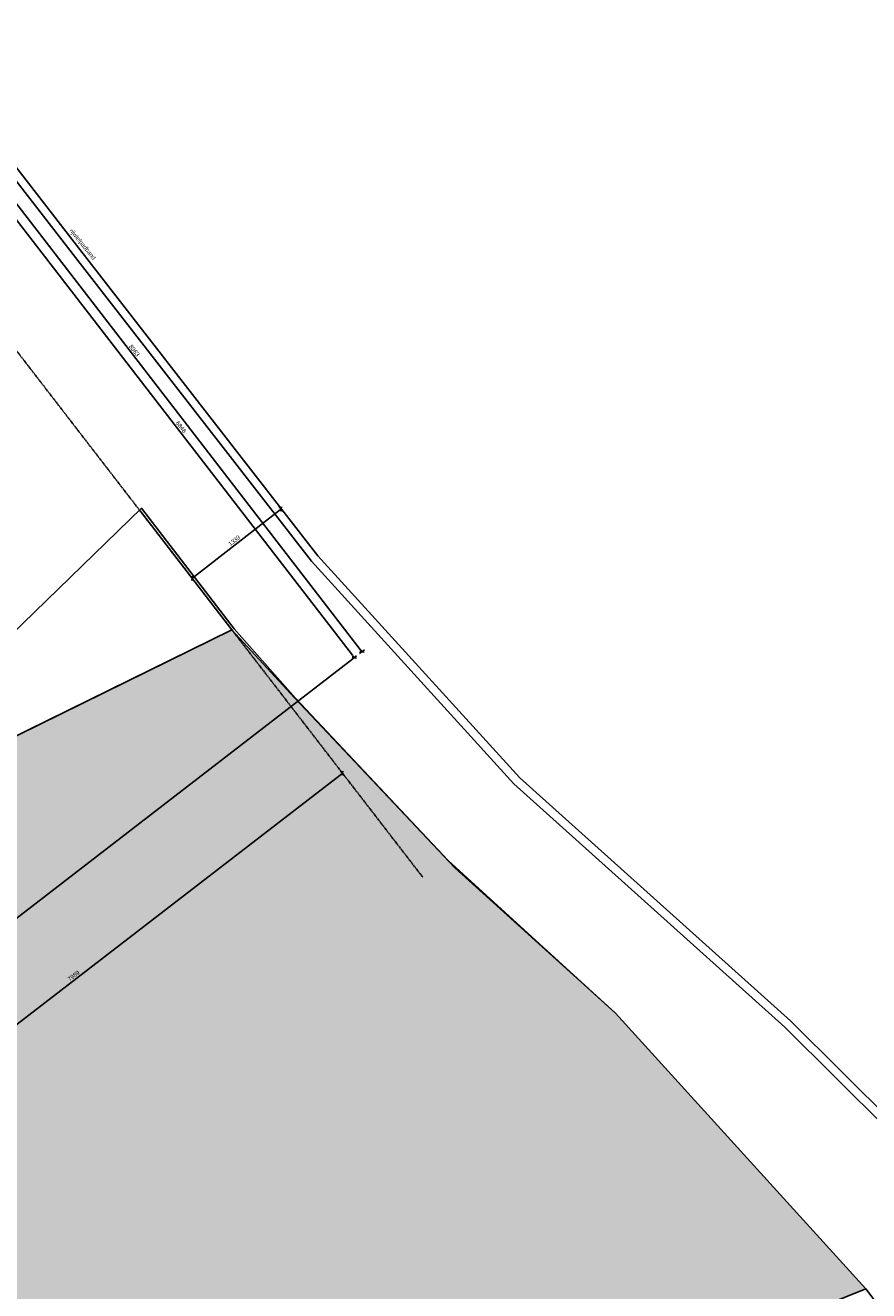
# Model space of a CAD drawing. Header units: millimetres. Extents: x -15755 to 202330, y -109616 to 54271.
# Tile 10 of 25: x 73150 to 83157, y -62641 to -47623. Entities that reach past the tile are written whole.
import ezdxf

# ---------------------------------------------------------------- set-up
doc = ezdxf.new("R2010")
doc.units = ezdxf.units.MM
doc.header["$LTSCALE"] = 0.5
doc.linetypes.add('CENTER2', pattern=[28.575, 19.05, -3.175, 3.175, -3.175])
for name, color, linetype in [('alg-maatlijn', 1, 'Continuous'), ('alg-maatlijnen', 252, 'Continuous'), ('alg-stramien', 1, 'CENTER2'), ('beton-aanzicht', 7, 'Continuous'), ('stoeprand', 3, 'Continuous')]:
    doc.layers.add(name, color=color, linetype=linetype)
doc.layers.add('Xref_Kadastraal$0$Perceelnummer', color=7, linetype='Continuous', lineweight=0)
doc.styles.add('arial', font='arial.ttf')
doc.dimstyles.new('DIM_A_1', dxfattribs={"dimtxt": 2.5, "dimasz": 1.8, "dimexe": 2.5, "dimexo": 1.5, "dimgap": 1, "dimtad": 1, "dimdec": 0, "dimrnd": 0.5, "dimdsep": 46, "dimtxsty": 'arial', "dimblk1": 'MXT0MS3', "dimblk2": 'MXT0MS3', "dimsah": 1, "dimcen": 0.1, "dimse1": 1, "dimse2": 1, "dimclrd": 256, "dimclre": 256, "dimclrt": 7, "dimadec": 0, "dimazin": 0, "dimtfac": 1, "dimtdec": 0, "dimtix": 1, "dimtmove": 2, "dimatfit": 3, "dimldrblk": 'MXT0MS3', "dimfxl": 1, "dimtolj": 1, "dimtzin": 0, "dimarcsym": 0})

# ---------------------------------------------------------------- blocks, each defined once
blk = doc.blocks.new('MXT0MS3')
for p, q in [((-1, 0), (0, 0)), ((0, 0), (-0.5, -0.5)), ((0, 1), (0, -1)), ((0, 0), (0.5, 0.5))]:
    blk.add_line(p, q)
blk = doc.blocks.new('*D188')
at = {"layer": 'alg-maatlijn', "lineweight": -2, "transparency": 16777216}
blk.add_line((72893, -49736), (77031, -55100), dxfattribs=at)
at = {"layer": 'Defpoints', "color": 0, "transparency": 16777216}
for p in [(72513, -49983), (77053, -55129), (76696, -55404)]:
    blk.add_point(p, dxfattribs=at)
at = {"layer": 'alg-maatlijn', "lineweight": -2, "transparency": 16777216, "xscale": 36, "yscale": 36, "zscale": 36}
for p, rotation in [((72871, -49707), 127.6490671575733), ((77053, -55129), 307.6490671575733)]:
    blk.add_blockref('MXT0MS3', p, dxfattribs=dict(at, rotation=rotation))
at = {"layer": 'alg-maatlijn', "color": 7, "transparency": 16777216, "insert": (74998, -52390), "char_height": 50, "attachment_point": 5, "rotation": 307.6491, "style": 'arial'}
blk.add_mtext('\\A1;6848', dxfattribs=at)
blk = doc.blocks.new('*D191')
at = {"layer": 'alg-maatlijn', "lineweight": -2, "transparency": 16777216}
blk.add_line((77123, -55029), (71693, -47990), dxfattribs=at)
at = {"layer": 'Defpoints', "color": 0, "transparency": 16777216}
for p in [(71671, -47961), (71221, -48308), (76696, -55404)]:
    blk.add_point(p, dxfattribs=at)
at = {"layer": 'alg-maatlijn', "lineweight": -2, "transparency": 16777216, "xscale": 36, "yscale": 36, "zscale": 36}
for p, rotation in [((71671, -47961), 127.6490671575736), ((77145, -55058), 307.6490671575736)]:
    blk.add_blockref('MXT0MS3', p, dxfattribs=dict(at, rotation=rotation))
at = {"layer": 'alg-maatlijn', "color": 7, "transparency": 16777216, "insert": (74444, -51482), "char_height": 50, "attachment_point": 5, "rotation": 307.6491, "style": 'arial'}
blk.add_mtext('\\A1;8963', dxfattribs=at)
blk = doc.blocks.new('*D199')
at = {"layer": 'alg-maatlijn', "lineweight": -2, "transparency": 16777216}
blk.add_line((75156, -54163), (76157, -53386), dxfattribs=at)
at = {"layer": 'Defpoints', "color": 0, "transparency": 16777216}
for p in [(76185, -53364), (76275, -53480), (75218, -54301)]:
    blk.add_point(p, dxfattribs=at)
at = {"layer": 'alg-maatlijn', "lineweight": -2, "transparency": 16777216, "xscale": 36, "yscale": 36, "zscale": 36}
for p, rotation in [((76185, -53364), 37.84517876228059), ((75128, -54185), 217.8451787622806)]:
    blk.add_blockref('MXT0MS3', p, dxfattribs=dict(at, rotation=rotation))
at = {"layer": 'alg-maatlijn', "color": 7, "transparency": 16777216, "insert": (75629, -53738), "char_height": 50, "attachment_point": 5, "rotation": 37.8452, "style": 'arial'}
blk.add_mtext('\\A1;1339', dxfattribs=at)
blk = doc.blocks.new('*D206')
at = {"layer": 'alg-maatlijn', "lineweight": -2, "transparency": 16777216}
blk.add_line((70616, -61357), (76885, -56521), dxfattribs=at)
at = {"layer": 'Defpoints', "color": 0, "transparency": 16777216}
for p in [(76617, -56115), (76913, -56499), (70291, -60995)]:
    blk.add_point(p, dxfattribs=at)
at = {"layer": 'alg-maatlijn', "lineweight": -2, "transparency": 16777216, "xscale": 36, "yscale": 36, "zscale": 36}
for p, rotation in [((76913, -56499), 37.64906715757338), ((70588, -61379), 217.6490671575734)]:
    blk.add_blockref('MXT0MS3', p, dxfattribs=dict(at, rotation=rotation))
at = {"layer": 'alg-maatlijn', "color": 7, "transparency": 16777216, "insert": (73723, -58903), "char_height": 50, "attachment_point": 5, "rotation": 37.6491, "style": 'arial'}
blk.add_mtext('\\A1;7989', dxfattribs=at)

msp = doc.modelspace()

# ---------------------------------------------------------------- hatches: boundary and pattern name
at = {"layer": 'stoeprand'}
h = msp.add_hatch(dxfattribs=at)
h.set_pattern_fill('CROSS', color=256, scale=20)
h.paths.add_polyline_path([(75601.83, -54798.91), (71478.06, -56823.91), (71253.3, -64673.88), (71881.3, -64881.88), (71933.3, -67133.88), (83122.22, -62620.17), (80151.46, -59348.53), (78248.16, -57622.78), (76344.17, -55605.29)])

# ---------------------------------------------------------------- linework, layer by layer
at = {"layer": 'alg-maatlijnen'}
msp.add_line((69028.98, -61319.17), (77036.69, -55141.47), dxfattribs=at)
at = {"layer": 'alg-stramien'}
msp.add_line((77865.22, -57732.78), (63194.5, -38716.18), dxfattribs=at)
at = {"layer": 'beton-aanzicht'}
for p, q in [((75601.83, -54798.91), (74501.15, -53367.73)), ((71646.89, -56741), (75601.83, -54798.91))]:
    msp.add_line(p, q, dxfattribs=at)
at = {"layer": 'stoeprand'}
msp.add_lwpolyline([(60773.9, -33622.4), (67259.29, -42000.59), (73744.73, -50378.85), (76544.07, -53981.87), (78946.25, -56626.22), (82160.88, -59512.38), (83977.85, -61317.61), (84953.72, -62454.45), (85776.13, -63511.45), (86599.97, -64570.29), (91295.94, -70621.43)], dxfattribs=at)
at = {"layer": 'stoeprand', "flags": 128}
for points in [[(60852.97, -33561.19), (73823.75, -50317.57), (76620.68, -53917.48), (79016.84, -56555.21), (82229.57, -59439.66), (84051.15, -61249.47)], [(89970.41, -71653.77), (83122.22, -62620.17), (80151.46, -59348.53), (78165.85, -57535.57), (76356.02, -55607.66), (75629.69, -54785.23), (74529.01, -53354.05), (71705.58, -56094.09), (71674.75, -56727.32), (71478.06, -56823.91), (71253.3, -64673.88), (71881.3, -64881.88), (71933.3, -67133.88), (71296.3, -67635.88), (69670.3, -68327.88), (69553.3, -67305.88), (69583.3, -64326.88), (69708.22, -60578.61), (69977.29, -60587.58), (70273.15, -51710.83), (70828.48, -49932.38), (70828.63, -49040.79), (70828.86, -48610.88), (63194.5, -38716.18)]]:
    msp.add_lwpolyline(points, dxfattribs=at)
msp.add_lwpolyline([(75601.83, -54798.91), (71478.06, -56823.91), (71253.3, -64673.88), (71881.3, -64881.88), (71933.3, -67133.88), (83122.22, -62620.17), (80151.46, -59348.53), (78248.16, -57622.78), (76344.17, -55605.29), (75601.83, -54798.91)], close=True, dxfattribs=at)

# ---------------------------------------------------------------- texts
at = {"layer": 'Xref_Kadastraal$0$Perceelnummer', "color": 7, "linetype": 'Continuous', "lineweight": 0, "insert": (73660.79, -50071.86), "char_height": 50, "attachment_point": 7, "rotation": 308.753972, "line_spacing_factor": 0.8, "style": 'arial'}
msp.add_mtext('rijwielpadband', dxfattribs=at)

# ---------------------------------------------------------------- dimensions: what is measured, and where the dimension line sits
at = {"layer": 'alg-maatlijn'}
for p1, p2, distance, picture, middle in [((76695.98, -55404.32), (71221.41, -48308.03), -567.37, '*D191', (74443.98, -51481.79)), ((72513.3, -49982.62), (76695.98, -55404.32), 451.22, '*D188', (74997.95, -52390.04)), ((75217.84, -54301.17), (76275.34, -53479.55), 146.79, '*D199', (75628.58, -53738.48)), ((70291.41, -60994.74), (76616.97, -56114.77), -484.94, '*D206', (73722.59, -58902.67))]:
    dim = msp.add_aligned_dim(p1=p1, p2=p2, distance=distance, dimstyle='DIM_A_1', dxfattribs=at)
    dim.commit()
    dim.dimension.update_dxf_attribs({"geometry": picture, "text_midpoint": middle})

doc.saveas('drawing.dxf')
